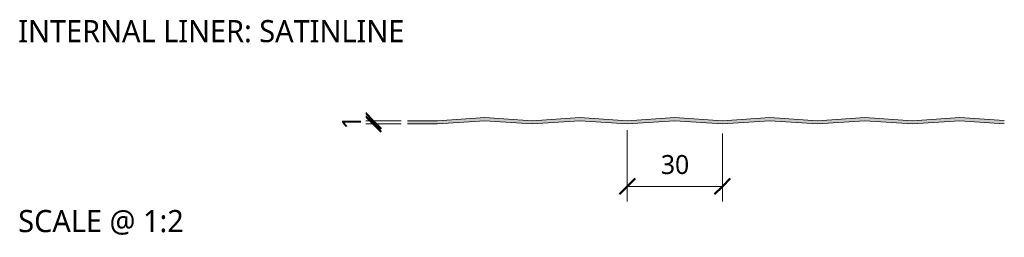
# Model space of a CAD drawing. Header units: millimetres. Extents: x 2057 to 5949, y -2344 to 1333.
# Tile 8 of 8: x 3206 to 3516, y 781 to 850. Entities that reach past the tile are written whole.
import ezdxf

# ---------------------------------------------------------------- set-up
doc = ezdxf.new("R2010")
doc.units = ezdxf.units.MM
for name, color, linetype, lineweight in [('A-ANNO-DIMS', 211, 'Continuous', 9), ('A-ANNO-DIMS-2', 211, 'Continuous', 9), ('A-DETL-GENF', 92, 'Continuous', 13), ('G-ANNO-TEXT', 231, 'Continuous', 9)]:
    doc.layers.add(name, color=color, linetype=linetype, lineweight=lineweight)
doc.styles.add('Yu Gothic', font='Yu Gothic.ttf', dxfattribs={"height": 7})
doc.styles.add('Yu Gothic_1', font='Yu Gothic.ttf', dxfattribs={"height": 6})
doc.styles.add('Yu Gothic_B', font='Yu Gothic.ttf', dxfattribs={"height": 7})
doc.dimstyles.new('Diagonal_2', dxfattribs={"dimscale": 304.8, "dimtxt": 6.965421, "dimasz": 0.016404, "dimexe": 0.015748, "dimexo": 0.009843, "dimgap": 0.009843, "dimtad": 1, "dimdec": 0, "dimzin": 0, "dimdsep": 46, "dimtxsty": 'Yu Gothic_1', "dimblk1": 'OBLIQUE', "dimblk2": 'OBLIQUE', "dimsah": 1, "dimcen": 0.09, "dimazin": 0, "dimtfac": 1, "dimtdec": 4, "dimtix": 1, "dimtmove": 0, "dimatfit": 3, "dimfxl": 1, "dimtvp": 1, "dimtfill": 1, "dimtolj": 1, "dimtzin": 0, "dimarcsym": 2})

# ---------------------------------------------------------------- blocks, each defined once
blk = doc.blocks.new('Metecno RFw 1000 - FINISHES - RFw 1000 - SATINLINE FINISH-4368562-ALL FINISHES Copy 1 Copy 1')
at = {"layer": 'A-DETL-GENF'}
blk.add_hatch(color=256, dxfattribs=at).paths.add_polyline_path([(191, -0.01), (206, 1), (220, 0.06), (220, 1.06), (206, 2), (191, 0.99), (176, 2), (161, 0.99), (146, 2), (131, 0.99), (116, 2), (101, 0.99), (86, 2), (71, 0.99), (56, 2), (41.11, 1), (31.59, 1), (31.59, 0), (41.14, 0), (56, 1), (71, -0.01), (86, 1), (101, -0.01), (116, 1), (131, -0.01), (146, 1), (161, -0.01), (176, 1)])
for p, q in [((41.11, 1), (31.59, 1)), ((56, 2), (41.11, 1)), ((41.14, 0), (56, 1)), ((71, 0.99), (56, 2)), ((56, 1), (71, -0.01)), ((86, 2), (71, 0.99)), ((71, -0.01), (86, 1)), ((101, 0.99), (86, 2)), ((86, 1), (101, -0.01)), ((116, 2), (101, 0.99)), ((101, -0.01), (116, 1)), ((131, 0.99), (116, 2)), ((116, 1), (131, -0.01)), ((146, 2), (131, 0.99)), ((131, -0.01), (146, 1)), ((161, 0.99), (146, 2)), ((146, 1), (161, -0.01)), ((176, 2), (161, 0.99)), ((161, -0.01), (176, 1)), ((191, 0.99), (176, 2)), ((176, 1), (191, -0.01)), ((206, 2), (191, 0.99)), ((191, -0.01), (206, 1)), ((220, 1.06), (206, 2)), ((206, 1), (220, 0.06)), ((31.59, 0), (41.14, 0))]:
    blk.add_line(p, q, dxfattribs=at)
blk = doc.blocks.new('DIMBLOCK1-ALL FINISHES Copy 1 Copy 1')
at = {"layer": 'A-ANNO-DIMS-2'}
for p, q in [((3397.45, 797.38), (3397.45, 815.14)), ((3427.44, 797.38), (3427.44, 814.13)), ((3397.45, 797.38), (3427.44, 797.38)), ((3397.45, 797.38), (3397.45, 792.58)), ((3427.44, 797.38), (3427.44, 792.58))]:
    blk.add_line(p, q, dxfattribs=at)
at = {"layer": 'A-ANNO-DIMS-2', "lineweight": 50}
for p, q in [((3397.45, 797.38), (3399.95, 799.88)), ((3427.44, 797.38), (3429.94, 799.88)), ((3397.45, 797.38), (3394.95, 794.88)), ((3427.44, 797.38), (3424.94, 794.88))]:
    blk.add_line(p, q, dxfattribs=at)
at = {"layer": 'A-ANNO-DIMS-2', "color": 0, "insert": (3408.04, 807.3), "char_height": 6, "width": 10.5711, "attachment_point": 1, "line_spacing_factor": 1.024327, "style": 'Yu Gothic_1', "bg_fill": 3, "box_fill_scale": 1.25, "bg_fill_color": 9, "bg_fill_true_color": 13158600, "bg_fill_transparency": 0}
blk.add_mtext('30', dxfattribs=at)
blk = doc.blocks.new('_Oblique')
at = {"color": 0, "linetype": 'ByBlock', "lineweight": -2}
blk.add_line((-0.5, -0.5), (0.5, 0.5), dxfattribs=at)
blk = doc.blocks.new('DIMBLOCK2-ALL FINISHES Copy 1 Copy 1')
at = {"layer": 'A-ANNO-DIMS-2', "lineweight": 50}
for p, q in [((3317.27, 818.13), (3314.77, 820.63)), ((3317.27, 817.14), (3314.77, 819.64)), ((3317.27, 818.13), (3319.77, 815.63)), ((3317.27, 817.14), (3319.77, 814.64))]:
    blk.add_line(p, q, dxfattribs=at)
at = {"layer": 'A-ANNO-DIMS-2'}
for p, q in [((3317.27, 818.13), (3312.47, 818.13)), ((3317.27, 817.14), (3317.27, 818.13)), ((3317.27, 818.13), (3326.08, 818.13)), ((3317.27, 817.14), (3312.47, 817.14)), ((3317.27, 817.14), (3326.02, 817.14))]:
    blk.add_line(p, q, dxfattribs=at)
at = {"layer": 'A-ANNO-DIMS-2', "color": 0, "insert": (3307.35, 815.43), "char_height": 6, "width": 5.2855, "attachment_point": 1, "rotation": 90, "line_spacing_factor": 1.024327, "style": 'Yu Gothic_1', "bg_fill": 3, "box_fill_scale": 1.25, "bg_fill_color": 9, "bg_fill_true_color": 13158600, "bg_fill_transparency": 0}
blk.add_mtext('1', dxfattribs=at)

msp = doc.modelspace()

# ---------------------------------------------------------------- block references
at = {"layer": 'A-DETL-GENF'}
msp.add_blockref('Metecno RFw 1000 - FINISHES - RFw 1000 - SATINLINE FINISH-4368562-ALL FINISHES Copy 1 Copy 1', (3296.44, 817.14), dxfattribs=at)

# ---------------------------------------------------------------- texts
at = {"layer": 'G-ANNO-TEXT', "color": 7, "char_height": 7, "attachment_point": 1, "bg_fill": 3, "box_fill_scale": 1.25, "bg_fill_color": 9, "bg_fill_true_color": 13158600, "bg_fill_transparency": 0}
for s, insert, width, style in [('INTERNAL LINER: SATINLINE', (3205.2, 850), 161.6202, 'Yu Gothic_B'), ('SCALE @ 1:2', (3205.2, 789.92), 66.5401, 'Yu Gothic')]:
    msp.add_mtext(s, dxfattribs=dict(at, insert=insert, width=width, style=style))

# ---------------------------------------------------------------- next in the draw order: dimensions: what is measured, and where the dimension line sits
at = {"layer": 'A-ANNO-DIMS'}
dim = msp.add_linear_dim(base=(3317.27, 818.13), p1=(3323.02, 817.14), p2=(3329.08, 818.13), angle=90, dimstyle='Diagonal_2', override={"dimpost": '<>', "dimfxl": 6.143605}, dxfattribs=at)
dim.commit()
dim.dimension.update_dxf_attribs({"geometry": 'DIMBLOCK2-ALL FINISHES Copy 1 Copy 1', "text_midpoint": (3311.27, 817.64)})
dim = msp.add_linear_dim(base=(3427.44, 797.38), p1=(3397.45, 818.14), p2=(3427.44, 817.13), dimstyle='Diagonal_2', override={"dimpost": '<>', "dimfxl": 30.012343}, dxfattribs=at)
dim.commit()
dim.dimension.update_dxf_attribs({"geometry": 'DIMBLOCK1-ALL FINISHES Copy 1 Copy 1', "text_midpoint": (3412.44, 803.38)})

doc.saveas('drawing.dxf')
